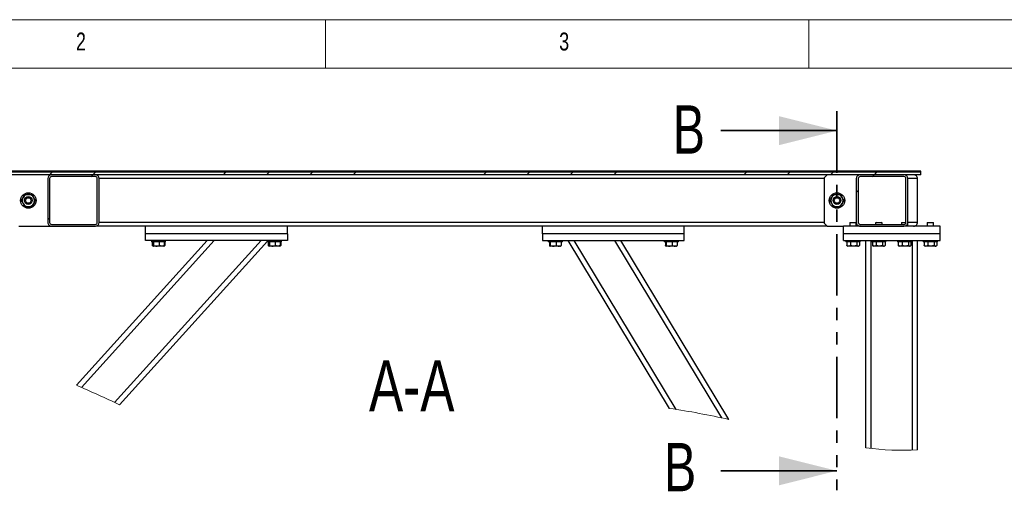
# Model space of a CAD drawing. Header units: millimetres. Extents: x 5 to 589, y 5 to 415.
# Tile 12 of 71: x 65 to 167, y 366 to 415. Entities that reach past the tile are written whole.
import ezdxf

# ---------------------------------------------------------------- set-up
doc = ezdxf.new("R2010")
doc.units = ezdxf.units.MM
doc.linetypes.add('PHANTOM', pattern=[12.7, 6.35, -1.27, 1.27, -1.27, 1.27, -1.27])
doc.layers.add('NOTES', color=6, linetype='Continuous')
doc.layers.add('TRAIT-FINS', color=9, linetype='Continuous')
doc.layers.add('TRAIT-FORT', color=4, linetype='Continuous', lineweight=25)
doc.styles.add('SLDTEXTSTYLE0', font='TXT', dxfattribs={"width": 0.75})

# ---------------------------------------------------------------- blocks, each defined once
blk = doc.blocks.new('SW_HATCH_0')
at = {"layer": 'TRAIT-FINS', "color": 0}
for p, q in [((8.98, 0), (8.71, -0.27)), ((9.08, 0.1), (8.98, 0)), ((13.47, 0), (13.2, -0.27)), ((13.57, 0.1), (13.47, 0)), ((26.94, 0), (26.67, -0.27)), ((27.04, 0.1), (26.94, 0)), ((31.43, 0), (31.16, -0.27)), ((31.53, 0.1), (31.43, 0)), ((35.92, 0), (35.65, -0.27)), ((36.02, 0.1), (35.92, 0)), ((40.41, 0), (40.14, -0.27)), ((40.51, 0.1), (40.41, 0)), ((53.88, 0), (53.61, -0.27)), ((53.98, 0.1), (53.88, 0)), ((58.37, 0), (58.1, -0.27)), ((58.47, 0.1), (58.37, 0)), ((62.86, 0), (62.6, -0.27)), ((62.96, 0.1), (62.86, 0)), ((67.35, 0), (67.09, -0.27)), ((67.45, 0.1), (67.35, 0)), ((80.82, 0), (80.56, -0.27)), ((80.92, 0.1), (80.82, 0)), ((85.31, 0), (85.05, -0.27)), ((85.41, 0.1), (85.31, 0)), ((89.8, 0), (89.54, -0.27)), ((89.9, 0.1), (89.8, 0)), ((94.29, 0), (94.03, -0.27)), ((94.39, 0.1), (94.29, 0)), ((13.2, -0.27), (13, -0.47)), ((94.03, -0.27), (93.83, -0.47)), ((92.39, -1.9), (92.19, -2.1)), ((8.73, -4.74), (8.53, -4.94))]:
    blk.add_line(p, q, dxfattribs=at)

msp = doc.modelspace()

# ---------------------------------------------------------------- linework, layer by layer
at = {"color": 7, "linetype": 'Continuous', "lineweight": 18}
for p, q in [((589, 415), (5, 415)), ((97, 415), (97, 410)), ((147, 410), (147, 415)), ((584, 410), (10, 410))]:
    msp.add_line(p, q, dxfattribs=at)
at = {"color": 7, "linetype": 'PHANTOM', "lineweight": 35}
msp.add_line((149.914, 405.5195), (149.914, 366.3279), dxfattribs=at)
at = {"color": 7, "linetype": 'Continuous', "lineweight": 35}
for p, q in [((137.914, 403.5195), (149.914, 403.5195)), ((137.914, 368.3279), (149.914, 368.3279))]:
    msp.add_line(p, q, dxfattribs=at)
at = {"color": 7, "linetype": 'Continuous', "lineweight": 18}
for centre, radius, start, end in [((19.9758, 258.5271), 129.2481, 64.472484, 66.643848), ((120.9726, 295.3087), 80.3201, 77.231197, 81.685398), ((156.5918, 398.4452), 27.9879, 262.449017, 273.391016)]:
    msp.add_arc(centre, radius, start, end, dxfattribs=at)
at = {"color": 7, "linetype": 'Continuous', "lineweight": 35}
for points in [[(149.914, 403.5195), (143.914, 405.0195), (143.914, 402.0195)], [(149.914, 368.3279), (143.914, 369.8279), (143.914, 366.8279)]]:
    msp.add_solid(points, dxfattribs=at)
at = {"layer": 'TRAIT-FORT', "color": 4, "linetype": 'Continuous', "lineweight": 25}
for p, q in [((158.5807, 399.3277), (39.914, 399.3277)), ((158.5807, 399.2277), (39.914, 399.2277)), ((158.5807, 398.9611), (39.914, 398.9611)), ((68.2473, 398.5611), (68.2473, 394.0277)), ((68.4473, 398.5611), (68.4473, 394.0277)), ((73.1807, 398.9611), (68.6473, 398.9611)), ((73.1807, 398.7611), (68.6473, 398.7611)), ((73.2541, 398.9543), (73.2473, 398.9611)), ((73.3807, 394.0277), (73.3807, 398.5611)), ((73.5807, 398.6277), (73.5739, 398.6345)), ((73.5807, 394.0277), (73.5807, 398.5611)), ((148.5807, 398.5611), (73.5807, 398.5611)), ((148.914, 398.9611), (148.5807, 398.6277)), ((148.5807, 398.6277), (148.5807, 393.9611)), ((151.914, 398.5611), (151.914, 394.0277)), ((152.114, 398.5611), (152.114, 394.0277)), ((156.8473, 398.9611), (152.314, 398.9611)), ((156.8473, 398.7611), (152.314, 398.7611)), ((156.9208, 398.9543), (156.914, 398.9611)), ((157.0473, 394.0277), (157.0473, 398.5611)), ((157.2473, 398.6277), (157.2405, 398.6345)), ((157.2473, 394.0277), (157.2473, 398.5611)), ((158.2473, 398.5611), (157.2473, 398.5611)), ((158.2473, 394.0277), (158.2473, 398.5611)), ((158.5807, 399.2277), (158.5807, 399.3277)), ((158.5807, 398.9611), (158.5807, 399.2277)), ((65.8817, 396.9277), (66.2473, 396.9277)), ((66.2473, 396.9277), (66.613, 396.9277)), ((149.5483, 396.9277), (149.914, 396.9277)), ((149.914, 396.9277), (150.2797, 396.9277)), ((65.8817, 395.6611), (66.2473, 395.6611)), ((66.2473, 395.6611), (66.613, 395.6611)), ((149.5483, 395.6611), (149.914, 395.6611)), ((149.914, 395.6611), (150.2797, 395.6611)), ((65.2473, 393.6277), (68.6473, 393.6277)), ((68.6473, 393.8277), (73.1807, 393.8277)), ((68.6473, 393.6277), (73.1807, 393.6277)), ((73.2473, 393.6277), (73.2541, 393.6345)), ((78.3807, 393.6277), (73.2473, 393.6277)), ((73.5739, 393.9543), (73.5807, 393.9611)), ((148.5807, 394.0277), (73.5807, 394.0277)), ((78.3807, 392.8277), (78.3807, 393.6277)), ((93.0473, 393.6277), (78.3807, 393.6277)), ((93.0473, 392.8277), (93.0473, 393.6277)), ((119.4473, 393.6277), (93.0473, 393.6277)), ((119.4473, 392.8277), (119.4473, 393.6277)), ((134.114, 393.6277), (119.4473, 393.6277)), ((134.114, 392.8277), (134.114, 393.6277)), ((148.914, 393.6277), (134.114, 393.6277)), ((148.5807, 393.9611), (148.914, 393.6277)), ((148.914, 393.6277), (150.5807, 393.6277)), ((150.5807, 392.8277), (150.5807, 393.6277)), ((152.314, 393.6277), (150.5807, 393.6277)), ((151.294, 394.0277), (151.2473, 393.9811)), ((151.2473, 393.9811), (151.2473, 393.6277)), ((151.914, 393.9811), (151.2473, 393.9811)), ((151.294, 394.0277), (151.8673, 394.0277)), ((151.914, 393.9811), (151.8673, 394.0277)), ((151.914, 393.6277), (151.914, 393.9811)), ((152.314, 393.8277), (156.8473, 393.8277)), ((152.314, 393.6277), (156.8473, 393.6277)), ((153.9607, 394.0277), (153.914, 393.9811)), ((153.914, 393.9811), (153.914, 393.8277)), ((154.5807, 393.9811), (153.914, 393.9811)), ((153.9607, 394.0277), (154.534, 394.0277)), ((154.5807, 393.9811), (154.534, 394.0277)), ((154.5807, 393.8277), (154.5807, 393.9811)), ((156.6273, 394.0277), (156.5807, 393.9811)), ((156.5807, 393.9811), (156.5807, 393.8277)), ((157.0418, 393.9811), (156.5807, 393.9811)), ((156.6273, 394.0277), (157.0473, 394.0277)), ((160.5807, 393.6277), (156.8473, 393.6277)), ((157.2473, 393.9811), (157.2446, 393.9811)), ((157.2473, 393.9811), (157.2449, 393.9835)), ((158.2473, 394.0277), (157.2473, 394.0277)), ((157.2473, 393.6277), (157.2473, 393.9811)), ((159.294, 394.0277), (159.2473, 393.9811)), ((159.2473, 393.9811), (159.2473, 393.6277)), ((159.914, 393.9811), (159.2473, 393.9811)), ((159.294, 394.0277), (159.8673, 394.0277)), ((159.914, 393.9811), (159.8673, 394.0277)), ((159.914, 393.6277), (159.914, 393.9811)), ((160.5807, 392.8277), (160.5807, 393.6277)), ((93.0473, 392.8277), (78.3807, 392.8277)), ((78.3807, 392.1611), (78.3807, 392.8277)), ((93.0473, 392.8277), (93.0473, 392.1611)), ((134.114, 392.8277), (119.4473, 392.8277)), ((119.4473, 392.8277), (119.4473, 392.1611)), ((134.114, 392.1611), (134.114, 392.8277)), ((160.5807, 392.8277), (150.5807, 392.8277)), ((150.5807, 392.1611), (150.5807, 392.8277)), ((160.5807, 392.1611), (160.5807, 392.8277)), ((71.2156, 377.1844), (84.7561, 392.1611)), ((71.7331, 376.9615), (85.4751, 392.1611)), ((75.1699, 375.3949), (90.3283, 392.1611)), ((75.6745, 375.1578), (90.9807, 392.0873)), ((93.0473, 392.1611), (78.3807, 392.1611)), ((78.9807, 392.1611), (78.9807, 392.0277)), ((80.4473, 392.0277), (78.9807, 392.0277)), ((79.0701, 392.0277), (79.0701, 391.628)), ((79.1113, 391.5982), (79.1429, 391.58)), ((79.1148, 392.0277), (79.1148, 391.628)), ((79.1429, 391.58), (79.1757, 391.5611)), ((80.2523, 391.5611), (79.1757, 391.5611)), ((79.1868, 392.0277), (79.1868, 391.628)), ((79.7861, 392.0277), (79.7861, 391.628)), ((80.2523, 391.5611), (80.2851, 391.58)), ((80.2851, 391.58), (80.3167, 391.5982)), ((80.3579, 391.628), (80.306, 391.6128)), ((80.3132, 392.0277), (80.3132, 391.628)), ((80.3161, 391.5992), (80.3579, 391.628)), ((80.3579, 392.0277), (80.3579, 391.628)), ((80.4473, 392.0277), (80.4473, 392.1611)), ((90.9807, 392.1611), (90.9807, 392.0277)), ((92.4473, 392.0277), (90.9807, 392.0277)), ((91.0701, 392.0277), (91.0701, 391.628)), ((91.1113, 391.5982), (91.1429, 391.58)), ((91.1148, 392.0277), (91.1148, 391.628)), ((91.1429, 391.58), (91.1757, 391.5611)), ((92.2523, 391.5611), (91.1757, 391.5611)), ((91.1868, 392.0277), (91.1868, 391.628)), ((91.7861, 392.0277), (91.7861, 391.628)), ((92.2523, 391.5611), (92.2851, 391.58)), ((92.2851, 391.58), (92.3167, 391.5982)), ((92.3132, 392.0277), (92.3132, 391.628)), ((92.3161, 391.5992), (92.3579, 391.628)), ((92.3579, 391.628), (92.3198, 391.6168)), ((92.3579, 392.0277), (92.3579, 391.628)), ((92.4473, 392.0277), (92.4473, 392.1611)), ((119.4473, 392.1611), (134.114, 392.1611)), ((120.0473, 392.1611), (120.0473, 392.0277)), ((121.4503, 392.0277), (120.0473, 392.0277)), ((120.1814, 392.0277), (120.1814, 391.628)), ((120.2096, 391.58), (120.2423, 391.5611)), ((121.0995, 391.5611), (120.2423, 391.5611)), ((120.2535, 392.0277), (120.2535, 391.628)), ((120.8527, 392.0277), (120.8527, 391.628)), ((121.319, 391.5611), (121.0995, 391.5611)), ((121.319, 391.5611), (121.3517, 391.58)), ((121.3799, 392.0277), (121.3799, 391.628)), ((121.514, 392.0277), (121.4503, 392.0277)), ((121.514, 392.0277), (121.514, 392.1611)), ((132.5875, 374.7845), (122.114, 392.1611)), ((133.2706, 374.6844), (122.7367, 392.1611)), ((138.0082, 373.7981), (126.9401, 392.1611)), ((138.7247, 373.6424), (127.5628, 392.1611)), ((132.0473, 392.1611), (132.0473, 392.0277)), ((133.4503, 392.0277), (132.0473, 392.0277)), ((132.1814, 392.0277), (132.1814, 391.628)), ((132.2096, 391.58), (132.2423, 391.5611)), ((133.0995, 391.5611), (132.2423, 391.5611)), ((132.2535, 392.0277), (132.2535, 391.628)), ((132.8527, 392.0277), (132.8527, 391.628)), ((133.319, 391.5611), (133.0995, 391.5611)), ((133.319, 391.5611), (133.3517, 391.58)), ((133.3799, 392.0277), (133.3799, 391.628)), ((133.514, 392.0277), (133.4503, 392.0277)), ((133.514, 392.0277), (133.514, 392.1611)), ((150.5807, 392.1611), (160.5807, 392.1611)), ((150.8473, 392.1611), (150.8473, 392.0277)), ((152.314, 392.0277), (150.8473, 392.0277)), ((150.9303, 392.0277), (150.9303, 391.628)), ((150.9619, 391.6097), (150.9303, 391.628)), ((150.9609, 391.608), (151.0423, 391.5611)), ((152.119, 391.5611), (151.0423, 391.5611)), ((151.3179, 392.0277), (151.3179, 391.628)), ((151.9682, 392.0277), (151.9682, 391.628)), ((152.119, 391.5611), (152.2004, 391.608)), ((152.231, 392.0277), (152.231, 391.628)), ((152.314, 392.0277), (152.314, 392.1611)), ((152.914, 370.7), (152.914, 392.1611)), ((153.4473, 370.639), (153.4473, 392.1611)), ((153.514, 392.1611), (153.514, 392.0277)), ((154.9807, 392.0277), (153.514, 392.0277)), ((153.597, 392.0277), (153.597, 391.628)), ((153.6286, 391.6097), (153.597, 391.628)), ((153.6276, 391.608), (153.709, 391.5611)), ((154.7857, 391.5611), (153.709, 391.5611)), ((153.9846, 392.0277), (153.9846, 391.628)), ((154.6349, 392.0277), (154.6349, 391.628)), ((154.7857, 391.5611), (154.8671, 391.608)), ((154.8977, 392.0277), (154.8977, 391.628)), ((154.9807, 392.0277), (154.9807, 392.1611)), ((156.1807, 392.1611), (156.1807, 392.0277)), ((157.6473, 392.0277), (156.1807, 392.0277)), ((156.2636, 392.0277), (156.2636, 391.628)), ((156.2952, 391.6097), (156.2636, 391.628)), ((156.2943, 391.608), (156.3757, 391.5611)), ((157.4523, 391.5611), (156.3757, 391.5611)), ((156.6512, 392.0277), (156.6512, 391.628)), ((157.3016, 392.0277), (157.3016, 391.628)), ((157.4523, 391.5611), (157.5337, 391.608)), ((157.5644, 392.0277), (157.5644, 391.628)), ((157.6473, 392.0277), (157.6473, 392.1611)), ((157.714, 370.4755), (157.714, 392.1611)), ((158.2473, 370.5063), (158.2473, 392.1611)), ((158.8473, 392.1611), (158.8473, 392.0277)), ((160.314, 392.0277), (158.8473, 392.0277)), ((158.9303, 392.0277), (158.9303, 391.628)), ((158.9619, 391.6097), (158.9303, 391.628)), ((158.9609, 391.608), (159.0423, 391.5611)), ((160.119, 391.5611), (159.0423, 391.5611)), ((159.3179, 392.0277), (159.3179, 391.628)), ((159.9682, 392.0277), (159.9682, 391.628)), ((160.119, 391.5611), (160.2004, 391.608)), ((160.231, 392.0277), (160.231, 391.628)), ((160.314, 392.0277), (160.314, 392.1611))]:
    msp.add_line(p, q, dxfattribs=at)
at = {"layer": 'TRAIT-FORT', "color": 4, "linetype": 'Continuous', "lineweight": 25, "flags": 128}
for points in [[(65.516, 396.2944), (65.5922, 396.4264), (65.6759, 396.5713), (65.6989, 396.6111)], [(65.6989, 396.6111), (65.7939, 396.7757), (65.8817, 396.9277)], [(66.7958, 396.6111), (66.7008, 396.7757), (66.613, 396.9277)], [(66.9786, 396.2944), (66.9024, 396.4264), (66.8188, 396.5713), (66.7958, 396.6111)], [(149.1827, 396.2944), (149.2589, 396.4264), (149.3426, 396.5713), (149.3655, 396.6111)], [(149.3655, 396.6111), (149.4606, 396.7757), (149.5483, 396.9277)], [(150.4625, 396.6111), (150.3675, 396.7757), (150.2797, 396.9277)], [(150.6453, 396.2944), (150.5691, 396.4264), (150.4854, 396.5713), (150.4625, 396.6111)], [(65.516, 396.2944), (65.5922, 396.1624), (65.6759, 396.0175), (65.6989, 395.9777)], [(65.6989, 395.9777), (65.7939, 395.8131), (65.8817, 395.6611)], [(66.7958, 395.9777), (66.7008, 395.8131), (66.613, 395.6611)], [(66.9786, 396.2944), (66.9024, 396.1624), (66.8188, 396.0175), (66.7958, 395.9777)], [(149.1827, 396.2944), (149.2589, 396.1624), (149.3426, 396.0175), (149.3655, 395.9777)], [(149.3655, 395.9777), (149.4606, 395.8131), (149.5483, 395.6611)], [(150.4625, 395.9777), (150.3675, 395.8131), (150.2797, 395.6611)], [(150.6453, 396.2944), (150.5691, 396.1624), (150.4854, 396.0175), (150.4625, 395.9777)]]:
    msp.add_lwpolyline(points, dxfattribs=at)
at = {"layer": 'TRAIT-FORT', "color": 4, "linetype": 'Continuous', "lineweight": 25}
for centre, radius in [((66.2473, 396.2944), 0.8), ((66.2473, 396.2944), 0.4), ((66.2473, 396.2944), 0.2833), ((149.914, 396.2944), 0.8), ((149.914, 396.2944), 0.4), ((149.914, 396.2944), 0.2833)]:
    msp.add_circle(centre, radius, dxfattribs=at)
for centre, radius, start, end in [((68.6473, 398.5611), 0.4, 90.000182, 179.999818), ((68.6473, 398.5611), 0.2, 89.999411, 180.00002), ((73.1807, 398.5611), 0.4, 0.000667, 89.999333), ((73.1807, 398.5611), 0.2, 359.999009, 90.000991), ((152.314, 398.5611), 0.4, 89.99998, 180.000304), ((152.314, 398.5611), 0.2, 89.999411, 180.00002), ((156.8473, 398.5611), 0.4, 0.000667, 89.999048), ((156.8473, 398.5611), 0.2, 359.99998, 89.99945), ((157.8473, 398.5611), 0.4, 359.999554, 90.000161), ((157.8473, 398.5611), 0.4, 359.999554, 90.000161), ((66.2473, 396.2944), 0.6333, 150.000456, 209.999544), ((66.2473, 396.2944), 0.6333, 89.999768, 150.000134), ((66.2473, 396.2944), 0.6333, 29.999866, 90.000412), ((66.2473, 396.2944), 0.6333, 330.000456, 29.999544), ((149.914, 396.2944), 0.6333, 150.000456, 209.999544), ((149.914, 396.2944), 0.6333, 89.999432, 150.000469), ((149.914, 396.2944), 0.6333, 29.999531, 90.000568), ((149.914, 396.2944), 0.6333, 329.999115, 30.000885), ((66.2473, 396.2944), 0.6333, 210.000046, 269.999741), ((66.2473, 396.2944), 0.6333, 270.000079, 329.999954), ((149.914, 396.2944), 0.6333, 209.99971, 270.000077), ((149.914, 396.2944), 0.6333, 269.999923, 330.00029), ((68.6473, 394.0277), 0.4, 179.999696, 270.000304), ((68.6473, 394.0277), 0.2, 180.000383, 269.999617), ((73.1807, 394.0277), 0.4, 270.000182, 359.999818), ((73.1807, 394.0277), 0.2, 269.99998, 0.000589), ((152.314, 394.0277), 0.4, 179.99921, 270.000505), ((152.314, 394.0277), 0.2, 180.000383, 269.999617), ((156.8473, 394.0277), 0.4, 270.000466, 359.999818), ((156.8473, 394.0277), 0.2, 270.001521, 359.999617), ((157.8473, 394.0277), 0.4, 269.999558, 0.000726), ((157.8473, 394.0277), 0.4, 270.00046, 359.999825)]:
    msp.add_arc(centre, radius, start, end, dxfattribs=at)
for points, knots in [([(79.1363, 391.5884), (79.1313, 391.5897), (79.106, 391.5962), (79.0861, 391.6139), (79.0701, 391.628)], [0, 0, 0, 0, 0.20024421, 1, 1, 1, 1]), ([(79.1868, 391.628), (79.1826, 391.6148), (79.1762, 391.5945), (79.1476, 391.571), (79.1261, 391.5983), (79.1192, 391.6165), (79.1148, 391.628)], [0, 0, 0, 0, 0.3362802, 0.51686006, 0.69361389, 1, 1, 1, 1]), ([(79.1868, 391.628), (79.2388, 391.6134), (79.3436, 391.5839), (79.4998, 391.573), (79.649, 391.589), (79.74, 391.6149), (79.7861, 391.628)], [0, 0, 0, 0, 0.26510597, 0.5348338, 0.76482146, 1, 1, 1, 1]), ([(80.3132, 391.628), (80.2464, 391.6078), (80.1363, 391.5744), (79.9738, 391.5774), (79.8655, 391.6008), (79.8038, 391.622), (79.7861, 391.628)], [0, 0, 0, 0, 0.38629857, 0.63654868, 0.89549497, 1, 1, 1, 1]), ([(80.2841, 391.5816), (80.2885, 391.5851), (80.3032, 391.5969), (80.3091, 391.6152), (80.3132, 391.628)], [0, 0, 0, 0, 0.299400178, 1, 1, 1, 1]), ([(91.1363, 391.5884), (91.1313, 391.5897), (91.106, 391.5962), (91.0861, 391.6139), (91.0701, 391.628)], [0, 0, 0, 0, 0.20024806, 1, 1, 1, 1]), ([(91.1868, 391.628), (91.1826, 391.6148), (91.1762, 391.5945), (91.1476, 391.571), (91.1261, 391.5983), (91.1192, 391.6165), (91.1148, 391.628)], [0, 0, 0, 0, 0.33628061, 0.5168607, 0.69361184, 1, 1, 1, 1]), ([(91.1868, 391.628), (91.2388, 391.6134), (91.3436, 391.5839), (91.4998, 391.573), (91.649, 391.589), (91.74, 391.6149), (91.7861, 391.628)], [0, 0, 0, 0, 0.26510697, 0.534835, 0.76482364, 1, 1, 1, 1]), ([(92.3132, 391.628), (92.2464, 391.6078), (92.1363, 391.5744), (91.9738, 391.5774), (91.8655, 391.6008), (91.8038, 391.622), (91.7861, 391.628)], [0, 0, 0, 0, 0.386300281, 0.636547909, 0.89549173, 1, 1, 1, 1]), ([(92.2841, 391.5816), (92.2885, 391.5851), (92.3032, 391.5969), (92.3091, 391.6152), (92.3132, 391.628)], [0, 0, 0, 0, 0.29939904, 1, 1, 1, 1]), ([(120.2535, 391.628), (120.2493, 391.6148), (120.2428, 391.5945), (120.2142, 391.571), (120.1928, 391.5983), (120.1858, 391.6165), (120.1814, 391.628)], [0, 0, 0, 0, 0.3362802, 0.51686006, 0.69361389, 1, 1, 1, 1]), ([(120.2535, 391.628), (120.3054, 391.6134), (120.4102, 391.5839), (120.5665, 391.573), (120.7157, 391.589), (120.8067, 391.6149), (120.8527, 391.628)], [0, 0, 0, 0, 0.26510597, 0.5348338, 0.76482146, 1, 1, 1, 1]), ([(120.8527, 391.628), (120.9196, 391.6078), (121.0297, 391.5744), (121.1922, 391.5774), (121.3004, 391.6008), (121.3622, 391.622), (121.3799, 391.628)], [0, 0, 0, 0, 0.38629857, 0.63654868, 0.89549497, 1, 1, 1, 1]), ([(121.3508, 391.5816), (121.3552, 391.5851), (121.3699, 391.5969), (121.3758, 391.6152), (121.3799, 391.628)], [0, 0, 0, 0, 0.299400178, 1, 1, 1, 1]), ([(132.2535, 391.628), (132.2493, 391.6148), (132.2428, 391.5945), (132.2142, 391.571), (132.1928, 391.5983), (132.1858, 391.6165), (132.1814, 391.628)], [0, 0, 0, 0, 0.33627796, 0.51685662, 0.69360926, 1, 1, 1, 1]), ([(132.2535, 391.628), (132.3054, 391.6134), (132.4102, 391.5839), (132.5665, 391.573), (132.7157, 391.589), (132.8067, 391.6149), (132.8527, 391.628)], [0, 0, 0, 0, 0.26510681, 0.53483548, 0.76482387, 1, 1, 1, 1]), ([(132.8527, 391.628), (132.9196, 391.6078), (133.0297, 391.5744), (133.1922, 391.5774), (133.3004, 391.6008), (133.3622, 391.622), (133.3799, 391.628)], [0, 0, 0, 0, 0.38630078, 0.63654999, 0.89549534, 1, 1, 1, 1]), ([(133.3508, 391.5816), (133.3552, 391.5851), (133.3699, 391.5969), (133.3758, 391.6152), (133.3799, 391.628)], [0, 0, 0, 0, 0.299400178, 1, 1, 1, 1]), ([(151.3179, 391.628), (151.2692, 391.6077), (151.1895, 391.5746), (151.0673, 391.5774), (150.9879, 391.6012), (150.9433, 391.622), (150.9303, 391.628)], [0, 0, 0, 0, 0.38806073, 0.63402747, 0.89308903, 1, 1, 1, 1]), ([(151.9682, 391.628), (151.9118, 391.6134), (151.7977, 391.5839), (151.6286, 391.573), (151.467, 391.5889), (151.3679, 391.6149), (151.3179, 391.628)], [0, 0, 0, 0, 0.26463485, 0.53493969, 0.76530986, 1, 1, 1, 1]), ([(151.9682, 391.628), (151.9904, 391.6135), (152.0329, 391.5856), (152.106, 391.5725), (152.1741, 391.5905), (152.2113, 391.6151), (152.231, 391.628)], [0, 0, 0, 0, 0.2765791, 0.53222436, 0.7530189, 1, 1, 1, 1]), ([(153.9846, 391.628), (153.9358, 391.6077), (153.8562, 391.5746), (153.734, 391.5774), (153.6546, 391.6012), (153.61, 391.622), (153.597, 391.628)], [0, 0, 0, 0, 0.38806456, 0.63402386, 0.89308798, 1, 1, 1, 1]), ([(154.6349, 391.628), (154.5785, 391.6134), (154.4644, 391.5839), (154.2953, 391.573), (154.1336, 391.5889), (154.0345, 391.6149), (153.9846, 391.628)], [0, 0, 0, 0, 0.264639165, 0.534942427, 0.765311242, 1, 1, 1, 1]), ([(154.6349, 391.628), (154.657, 391.6135), (154.6996, 391.5856), (154.7727, 391.5725), (154.8407, 391.5905), (154.878, 391.6151), (154.8977, 391.628)], [0, 0, 0, 0, 0.27658244, 0.53223078, 0.75302798, 1, 1, 1, 1]), ([(156.6512, 391.628), (156.6025, 391.6077), (156.5229, 391.5746), (156.4006, 391.5774), (156.3212, 391.6012), (156.2767, 391.622), (156.2636, 391.628)], [0, 0, 0, 0, 0.388064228, 0.634033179, 0.893097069, 1, 1, 1, 1]), ([(157.3016, 391.628), (157.2451, 391.6134), (157.131, 391.5839), (156.9619, 391.573), (156.8003, 391.5889), (156.7012, 391.6149), (156.6512, 391.628)], [0, 0, 0, 0, 0.26463485, 0.53493969, 0.76530986, 1, 1, 1, 1]), ([(157.3016, 391.628), (157.3237, 391.6135), (157.3663, 391.5856), (157.4393, 391.5725), (157.5074, 391.5905), (157.5447, 391.6151), (157.5644, 391.628)], [0, 0, 0, 0, 0.2765791, 0.53222436, 0.7530189, 1, 1, 1, 1]), ([(159.3179, 391.628), (159.2692, 391.6077), (159.1895, 391.5746), (159.0673, 391.5774), (158.9879, 391.6012), (158.9433, 391.622), (158.9303, 391.628)], [0, 0, 0, 0, 0.38806073, 0.63402747, 0.89308903, 1, 1, 1, 1]), ([(159.9682, 391.628), (159.9118, 391.6134), (159.7977, 391.5839), (159.6286, 391.573), (159.467, 391.5889), (159.3679, 391.6149), (159.3179, 391.628)], [0, 0, 0, 0, 0.26464075, 0.53493963, 0.76530983, 1, 1, 1, 1]), ([(159.9682, 391.628), (159.9904, 391.6135), (160.0329, 391.5856), (160.106, 391.5725), (160.1741, 391.5905), (160.2113, 391.6151), (160.231, 391.628)], [0, 0, 0, 0, 0.2765791, 0.53222436, 0.7530189, 1, 1, 1, 1])]:
    msp.add_open_spline(points, degree=3, knots=knots, dxfattribs=at)

# ---------------------------------------------------------------- block references
at = {"layer": 'TRAIT-FINS', "color": 9}
msp.add_blockref('SW_HATCH_0', (59.7201, 399.2277), dxfattribs=at)

# ---------------------------------------------------------------- texts
at = {"color": 7, "linetype": 'Continuous', "char_height": 5, "attachment_point": 1, "style": 'SLDTEXTSTYLE0'}
for insert in [(132.9156, 406.1386), (132.0069, 371.2063)]:
    msp.add_mtext('B', dxfattribs=dict(at, insert=insert))
at = {"layer": 'NOTES', "color": 211, "style": 'SLDTEXTSTYLE0'}
for s, insert, char_height, attachment_point in [('2', (71.1667, 413.668), 1.8521, 1), ('3', (121.1667, 413.668), 1.8521, 1), ('A-A', (105.9131, 379.7682), 5.29167, 2)]:
    msp.add_mtext(s, dxfattribs=dict(at, insert=insert, char_height=char_height, attachment_point=attachment_point))

doc.saveas('drawing.dxf')
